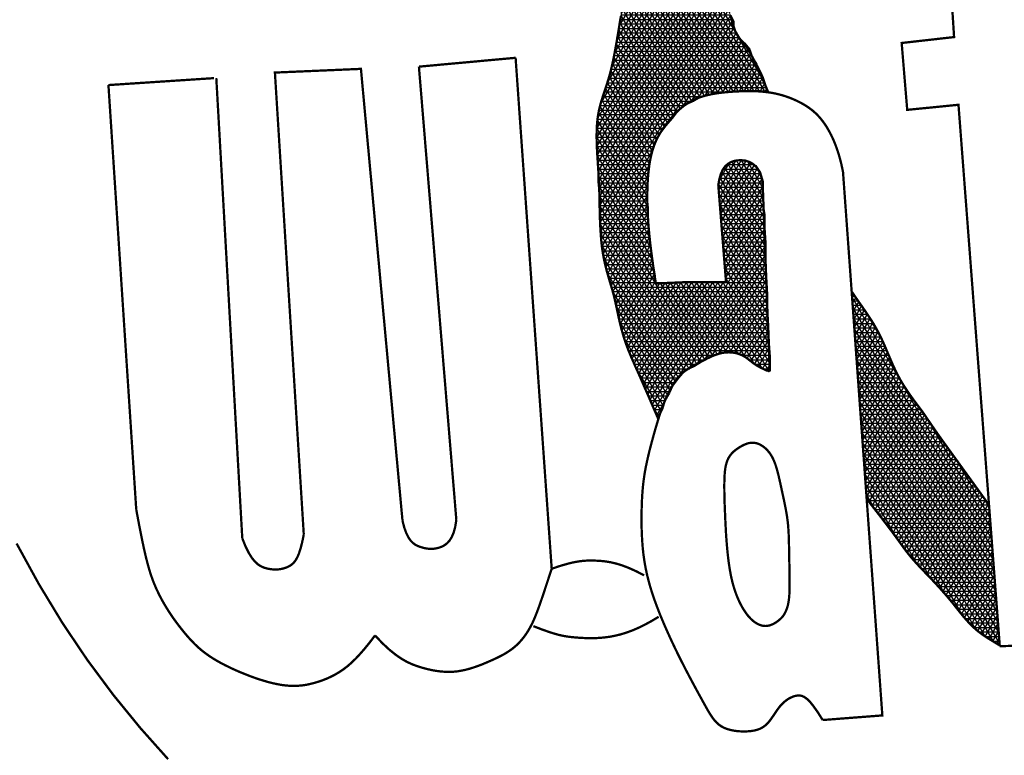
# Model space of a CAD drawing. Header units: feet. Extents: x -7.9 to 0.6, y 9.6 to 20.6.
# Tile 4 of 15: x -4.008 to -3.737, y 19.121 to 19.323. Entities that reach past the tile are written whole.
import ezdxf

# ---------------------------------------------------------------- set-up
doc = ezdxf.new("R2010")
doc.units = ezdxf.units.FT
doc.header["$MEASUREMENT"] = 0
doc.layers.add('TEXT', color=7, linetype='CONTINUOUS')
pattern_1 = [(360, (-7.8814617, 9.6433746), (9e-19, 0.00125), []), (60, (-7.8814617, 9.6433746), (-0.00108253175, 0.000625), []), (120, (-7.8814617, 9.6433746), (-0.00108253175, -0.000625), [])]

msp = doc.modelspace()

# ---------------------------------------------------------------- hatches: boundary and pattern name
at = {"layer": 'TEXT', "linetype": 'Continuous'}
h = msp.add_hatch(dxfattribs=at)
h.set_pattern_fill('NET3', scale=0.01, style=0)
h.set_pattern_definition(pattern_1)
edge = h.paths.add_edge_path()
edge.add_line((-3.78003, 19.37914), (-3.78003, 19.37921))
edge.add_line((-3.78003, 19.37921), (-3.77782, 19.37798))
edge.add_line((-3.77782, 19.37798), (-3.77586, 19.37676))
edge.add_line((-3.77586, 19.37676), (-3.77365, 19.37529))
edge.add_line((-3.77365, 19.37529), (-3.77095, 19.37357))
edge.add_line((-3.77095, 19.37357), (-3.7685, 19.3721))
edge.add_line((-3.7685, 19.3721), (-3.7658, 19.37063))
edge.add_line((-3.7658, 19.37063), (-3.76286, 19.36891))
edge.add_line((-3.76286, 19.36891), (-3.76065, 19.36769))
edge.add_line((-3.76065, 19.36769), (-3.7581, 19.36671))
edge.add_line((-3.7581, 19.36671), (-3.75565, 19.36622))
edge.add_line((-3.75565, 19.36622), (-3.75295, 19.36573))
edge.add_line((-3.75295, 19.36573), (-3.75025, 19.36524))
edge.add_line((-3.75025, 19.36524), (-3.74731, 19.36475))
edge.add_line((-3.74731, 19.36475), (-3.74436, 19.36426))
edge.add_line((-3.74436, 19.36426), (-3.74117, 19.36401))
edge.add_line((-3.74117, 19.36401), (-3.73847, 19.36352))
edge.add_line((-3.73847, 19.36352), (-3.73479, 19.36352))
edge.add_line((-3.73479, 19.36352), (-3.7316, 19.36352))
edge.add_line((-3.7316, 19.36352), (-3.72866, 19.36328))
edge.add_line((-3.72866, 19.36328), (-3.72523, 19.36377))
edge.add_line((-3.72523, 19.36377), (-3.72228, 19.36377))
edge.add_line((-3.72228, 19.36377), (-3.71811, 19.36401))
edge.add_line((-3.71811, 19.36401), (-3.71492, 19.36426))
edge.add_line((-3.71492, 19.36426), (-3.71222, 19.36426))
edge.add_line((-3.71222, 19.36426), (-3.70879, 19.3645))
edge.add_line((-3.70879, 19.3645), (-3.7056, 19.3645))
edge.add_line((-3.7056, 19.3645), (-3.70241, 19.36499))
edge.add_line((-3.70241, 19.36499), (-3.7002, 19.36524))
edge.add_line((-3.7002, 19.36524), (-3.69824, 19.36548))
edge.add_line((-3.69824, 19.36548), (-3.69701, 19.36548))
edge.add_line((-3.69701, 19.36548), (-3.7002, 19.36475))
edge.add_line((-3.7002, 19.36475), (-3.70266, 19.36377))
edge.add_line((-3.70266, 19.36377), (-3.7056, 19.36279))
edge.add_line((-3.7056, 19.36279), (-3.70707, 19.36132))
edge.add_line((-3.70707, 19.36132), (-3.70879, 19.36083))
edge.add_line((-3.70879, 19.36083), (-3.70977, 19.36034))
edge.add_line((-3.70977, 19.36034), (-3.711, 19.35985))
edge.add_line((-3.711, 19.35985), (-3.71222, 19.35985))
edge.add_line((-3.71222, 19.35985), (-3.71272, 19.3596))
edge.add_line((-3.71272, 19.3596), (-3.71026, 19.35887))
edge.add_line((-3.71026, 19.35887), (-3.70805, 19.35788))
edge.add_line((-3.70805, 19.35788), (-3.7056, 19.35666))
edge.add_line((-3.7056, 19.35666), (-3.70339, 19.35592))
edge.add_line((-3.70339, 19.35592), (-3.70045, 19.35494))
edge.add_line((-3.70045, 19.35494), (-3.69873, 19.35445))
edge.add_line((-3.69873, 19.35445), (-3.69652, 19.35347))
edge.add_line((-3.69652, 19.35347), (-3.69481, 19.35298))
edge.add_line((-3.69481, 19.35298), (-3.69267, 19.35225))
edge.add_line((-3.69267, 19.35225), (-3.69022, 19.35151))
edge.add_line((-3.69022, 19.35151), (-3.68801, 19.35078))
edge.add_line((-3.68801, 19.35078), (-3.68654, 19.35004))
edge.add_line((-3.68654, 19.35004), (-3.68458, 19.34955))
edge.add_line((-3.68458, 19.34955), (-3.68237, 19.34906))
edge.add_line((-3.68237, 19.34906), (-3.68041, 19.34882))
edge.add_line((-3.68041, 19.34882), (-3.67844, 19.34906))
edge.add_line((-3.67844, 19.34906), (-3.67575, 19.34882))
edge.add_line((-3.67575, 19.34882), (-3.67354, 19.34931))
edge.add_line((-3.67354, 19.34931), (-3.67157, 19.3498))
edge.add_line((-3.67157, 19.3498), (-3.66912, 19.35029))
edge.add_line((-3.66912, 19.35029), (-3.66691, 19.35053))
edge.add_line((-3.66691, 19.35053), (-3.66397, 19.35102))
edge.add_line((-3.66397, 19.35102), (-3.66078, 19.35151))
edge.add_line((-3.66078, 19.35151), (-3.65784, 19.35249))
edge.add_line((-3.65784, 19.35249), (-3.65416, 19.35396))
edge.add_line((-3.65416, 19.35396), (-3.65146, 19.35519))
edge.add_line((-3.65146, 19.35519), (-3.64827, 19.35641))
edge.add_line((-3.64827, 19.35641), (-3.64533, 19.35739))
edge.add_line((-3.64533, 19.35739), (-3.64214, 19.35911))
edge.add_line((-3.64214, 19.35911), (-3.63919, 19.36034))
edge.add_line((-3.63919, 19.36034), (-3.63527, 19.36156))
edge.add_line((-3.63527, 19.36156), (-3.63232, 19.36279))
edge.add_line((-3.63232, 19.36279), (-3.62864, 19.36401))
edge.add_line((-3.62864, 19.36401), (-3.62545, 19.36548))
edge.add_line((-3.62545, 19.36548), (-3.62226, 19.36671))
edge.add_line((-3.62226, 19.36671), (-3.61883, 19.36842))
edge.add_line((-3.61883, 19.36842), (-3.61613, 19.36965))
edge.add_line((-3.61613, 19.36965), (-3.61319, 19.37161))
edge.add_line((-3.61319, 19.37161), (-3.61024, 19.37308))
edge.add_line((-3.61024, 19.37308), (-3.60755, 19.3748))
edge.add_line((-3.60755, 19.3748), (-3.60509, 19.37627))
edge.add_line((-3.60509, 19.37627), (-3.60215, 19.37774))
edge.add_line((-3.60215, 19.37774), (-3.59945, 19.37921))
edge.add_line((-3.59945, 19.37921), (-3.59602, 19.38117))
edge.add_line((-3.59602, 19.38117), (-3.59283, 19.38264))
edge.add_line((-3.59283, 19.38264), (-3.58964, 19.3846))
edge.add_line((-3.58964, 19.3846), (-3.58669, 19.38632))
edge.add_line((-3.58669, 19.38632), (-3.5835, 19.38803))
edge.add_line((-3.5835, 19.38803), (-3.58122, 19.3895))
edge.add_line((-3.58122, 19.3895), (-3.57926, 19.39024))
edge.add_line((-3.57926, 19.39024), (-3.5773, 19.39122))
edge.add_line((-3.5773, 19.39122), (-3.57509, 19.3922))
edge.add_line((-3.57509, 19.3922), (-3.57386, 19.39269))
edge.add_line((-3.57386, 19.39269), (-3.57313, 19.39318))
edge.add_line((-3.57313, 19.39318), (-3.57215, 19.39244))
edge.add_line((-3.57215, 19.39244), (-3.57092, 19.39097))
edge.add_line((-3.57092, 19.39097), (-3.56969, 19.3895))
edge.add_line((-3.56969, 19.3895), (-3.56896, 19.38779))
edge.add_line((-3.56896, 19.38779), (-3.56822, 19.38583))
edge.add_line((-3.56822, 19.38583), (-3.56748, 19.38411))
edge.add_line((-3.56748, 19.38411), (-3.56724, 19.38362))
edge.add_line((-3.56724, 19.38362), (-3.5692, 19.38264))
edge.add_line((-3.5692, 19.38264), (-3.57092, 19.3819))
edge.add_line((-3.57092, 19.3819), (-3.57288, 19.38117))
edge.add_line((-3.57288, 19.38117), (-3.57509, 19.37994))
edge.add_line((-3.57509, 19.37994), (-3.57779, 19.37847))
edge.add_line((-3.57779, 19.37847), (-3.58073, 19.377))
edge.add_line((-3.58073, 19.377), (-3.58343, 19.37529))
edge.add_line((-3.58343, 19.37529), (-3.58686, 19.37333))
edge.add_line((-3.58686, 19.37333), (-3.59005, 19.37161))
edge.add_line((-3.59005, 19.37161), (-3.59373, 19.36965))
edge.add_line((-3.59373, 19.36965), (-3.59668, 19.36793))
edge.add_line((-3.59668, 19.36793), (-3.60036, 19.36573))
edge.add_line((-3.60036, 19.36573), (-3.60281, 19.36401))
edge.add_line((-3.60281, 19.36401), (-3.60649, 19.36181))
edge.add_line((-3.60649, 19.36181), (-3.60968, 19.3596))
edge.add_line((-3.60968, 19.3596), (-3.61287, 19.35838))
edge.add_line((-3.61287, 19.35838), (-3.61655, 19.35666))
edge.add_line((-3.61655, 19.35666), (-3.62047, 19.35494))
edge.add_line((-3.62047, 19.35494), (-3.62391, 19.35347))
edge.add_line((-3.62391, 19.35347), (-3.62734, 19.35176))
edge.add_line((-3.62734, 19.35176), (-3.63102, 19.3498))
edge.add_line((-3.63102, 19.3498), (-3.63397, 19.34882))
edge.add_line((-3.63397, 19.34882), (-3.63617, 19.34735))
edge.add_line((-3.63617, 19.34735), (-3.6401, 19.34587))
edge.add_line((-3.6401, 19.34587), (-3.64427, 19.34465))
edge.add_line((-3.64427, 19.34465), (-3.64869, 19.34342))
edge.add_line((-3.64869, 19.34342), (-3.6531, 19.34244))
edge.add_line((-3.6531, 19.34244), (-3.65605, 19.34171))
edge.add_line((-3.65605, 19.34171), (-3.65899, 19.34122))
edge.add_line((-3.65899, 19.34122), (-3.66046, 19.34024))
edge.add_line((-3.66046, 19.34024), (-3.66242, 19.33926))
edge.add_line((-3.66242, 19.33926), (-3.66341, 19.33828))
edge.add_line((-3.66341, 19.33828), (-3.66488, 19.33779))
edge.add_line((-3.66488, 19.33779), (-3.66635, 19.33754))
edge.add_line((-3.66635, 19.33754), (-3.66929, 19.33754))
edge.add_line((-3.66929, 19.33754), (-3.67297, 19.33779))
edge.add_line((-3.67297, 19.33779), (-3.67714, 19.33803))
edge.add_line((-3.67714, 19.33803), (-3.68023, 19.33828))
edge.add_line((-3.68023, 19.33828), (-3.68465, 19.33852))
edge.add_line((-3.68465, 19.33852), (-3.68833, 19.33901))
edge.add_line((-3.68833, 19.33901), (-3.6925, 19.33975))
edge.add_line((-3.6925, 19.33975), (-3.69569, 19.33999))
edge.add_line((-3.69569, 19.33999), (-3.69912, 19.34024))
edge.add_line((-3.69912, 19.34024), (-3.70256, 19.34073))
edge.add_line((-3.70256, 19.34073), (-3.70624, 19.34097))
edge.add_line((-3.70624, 19.34097), (-3.70992, 19.34122))
edge.add_line((-3.70992, 19.34122), (-3.71335, 19.34171))
edge.add_line((-3.71335, 19.34171), (-3.71605, 19.34244))
edge.add_line((-3.71605, 19.34244), (-3.71924, 19.34293))
edge.add_line((-3.71924, 19.34293), (-3.72268, 19.34342))
edge.add_line((-3.72268, 19.34342), (-3.72513, 19.34391))
edge.add_line((-3.72513, 19.34391), (-3.72734, 19.34416))
edge.add_line((-3.72734, 19.34416), (-3.72807, 19.35298))
edge.add_line((-3.72807, 19.35298), (-3.7526, 19.35225))
edge.add_line((-3.7526, 19.35225), (-3.75236, 19.35053))
edge.add_line((-3.75236, 19.35053), (-3.75359, 19.35078))
edge.add_line((-3.75359, 19.35078), (-3.75481, 19.35102))
edge.add_line((-3.75481, 19.35102), (-3.75702, 19.35151))
edge.add_line((-3.75702, 19.35151), (-3.75923, 19.35274))
edge.add_line((-3.75923, 19.35274), (-3.7607, 19.35323))
edge.add_line((-3.7607, 19.35323), (-3.76242, 19.35347))
edge.add_line((-3.76242, 19.35347), (-3.76438, 19.35372))
edge.add_line((-3.76438, 19.35372), (-3.7661, 19.35274))
edge.add_line((-3.7661, 19.35274), (-3.76831, 19.35176))
edge.add_line((-3.76831, 19.35176), (-3.77027, 19.35053))
edge.add_line((-3.77027, 19.35053), (-3.77272, 19.34931))
edge.add_line((-3.77272, 19.34931), (-3.77517, 19.34759))
edge.add_line((-3.77517, 19.34759), (-3.77787, 19.34612))
edge.add_line((-3.77787, 19.34612), (-3.77984, 19.34514))
edge.add_line((-3.77984, 19.34514), (-3.78155, 19.34391))
edge.add_line((-3.78155, 19.34391), (-3.78376, 19.34244))
edge.add_line((-3.78376, 19.34244), (-3.78621, 19.34146))
edge.add_line((-3.78621, 19.34146), (-3.78842, 19.34048))
edge.add_line((-3.78842, 19.34048), (-3.79002, 19.33967))
edge.add_line((-3.79002, 19.33967), (-3.79198, 19.33918))
edge.add_line((-3.79198, 19.33918), (-3.79419, 19.33845))
edge.add_line((-3.79419, 19.33845), (-3.79615, 19.33771))
edge.add_line((-3.79615, 19.33771), (-3.79811, 19.33673))
edge.add_line((-3.79811, 19.33673), (-3.80032, 19.33575))
edge.add_line((-3.80032, 19.33575), (-3.80204, 19.33453))
edge.add_line((-3.80204, 19.33453), (-3.80424, 19.33355))
edge.add_line((-3.80424, 19.33355), (-3.80645, 19.33281))
edge.add_line((-3.80645, 19.33281), (-3.80842, 19.33208))
edge.add_line((-3.80842, 19.33208), (-3.81062, 19.33159))
edge.add_line((-3.81062, 19.33159), (-3.81234, 19.33085))
edge.add_line((-3.81234, 19.33085), (-3.81357, 19.33036))
edge.add_line((-3.81357, 19.33036), (-3.81406, 19.32962))
edge.add_line((-3.81406, 19.32962), (-3.81406, 19.32864))
edge.add_line((-3.81406, 19.32864), (-3.81357, 19.32791))
edge.add_line((-3.81357, 19.32791), (-3.81259, 19.32619))
edge.add_line((-3.81259, 19.32619), (-3.81185, 19.32448))
edge.add_line((-3.81185, 19.32448), (-3.81111, 19.32276))
edge.add_line((-3.81111, 19.32276), (-3.81111, 19.32129))
edge.add_line((-3.81111, 19.32129), (-3.81038, 19.31982))
edge.add_line((-3.81038, 19.31982), (-3.8094, 19.31811))
edge.add_line((-3.8094, 19.31811), (-3.80817, 19.31688))
edge.add_line((-3.80817, 19.31688), (-3.8067, 19.31516))
edge.add_line((-3.8067, 19.31516), (-3.80596, 19.31296))
edge.add_line((-3.80596, 19.31296), (-3.80474, 19.311))
edge.add_line((-3.80474, 19.311), (-3.80375, 19.30904))
edge.add_line((-3.80375, 19.30904), (-3.80302, 19.30732))
edge.add_line((-3.80302, 19.30732), (-3.80228, 19.30511))
edge.add_line((-3.80228, 19.30511), (-3.80155, 19.3034))
edge.add_line((-3.80155, 19.3034), (-3.80375, 19.30364))
edge.add_line((-3.80375, 19.30364), (-3.80596, 19.30364))
edge.add_line((-3.80596, 19.30364), (-3.80842, 19.30364))
edge.add_line((-3.80842, 19.30364), (-3.81038, 19.3034))
edge.add_line((-3.81038, 19.3034), (-3.81308, 19.3034))
edge.add_line((-3.81308, 19.3034), (-3.81504, 19.30291))
edge.add_line((-3.81504, 19.30291), (-3.81749, 19.30266))
edge.add_line((-3.81749, 19.30266), (-3.8197, 19.30217))
edge.add_line((-3.8197, 19.30217), (-3.82191, 19.30095))
edge.add_line((-3.82191, 19.30095), (-3.82436, 19.29972))
edge.add_line((-3.82436, 19.29972), (-3.82657, 19.29801))
edge.add_line((-3.82657, 19.29801), (-3.82804, 19.29605))
edge.add_line((-3.82804, 19.29605), (-3.82976, 19.29408))
edge.add_line((-3.82976, 19.29408), (-3.83098, 19.29252))
edge.add_line((-3.83098, 19.29252), (-3.83221, 19.2908))
edge.add_line((-3.83221, 19.2908), (-3.83295, 19.28884))
edge.add_line((-3.83295, 19.28884), (-3.83393, 19.28712))
edge.add_line((-3.83393, 19.28712), (-3.83393, 19.28516))
edge.add_line((-3.83393, 19.28516), (-3.83466, 19.28247))
edge.add_line((-3.83466, 19.28247), (-3.83491, 19.28002))
edge.add_line((-3.83491, 19.28002), (-3.83491, 19.27732))
edge.add_line((-3.83491, 19.27732), (-3.83491, 19.27413))
edge.add_line((-3.83491, 19.27413), (-3.83466, 19.27144))
edge.add_line((-3.83466, 19.27144), (-3.83466, 19.26776))
edge.add_line((-3.83466, 19.26776), (-3.83442, 19.26546))
edge.add_line((-3.83442, 19.26546), (-3.83417, 19.26252))
edge.add_line((-3.83417, 19.26252), (-3.83393, 19.26031))
edge.add_line((-3.83393, 19.26031), (-3.83368, 19.25811))
edge.add_line((-3.83368, 19.25811), (-3.83319, 19.25541))
edge.add_line((-3.83319, 19.25541), (-3.8327, 19.25271))
edge.add_line((-3.8327, 19.25271), (-3.8327, 19.251))
edge.add_line((-3.8327, 19.251), (-3.83025, 19.25075))
edge.add_line((-3.83025, 19.25075), (-3.8278, 19.251))
edge.add_line((-3.8278, 19.251), (-3.82485, 19.25075))
edge.add_line((-3.82485, 19.25075), (-3.82215, 19.251))
edge.add_line((-3.82215, 19.251), (-3.81896, 19.251))
edge.add_line((-3.81896, 19.251), (-3.81627, 19.25075))
edge.add_line((-3.81627, 19.25075), (-3.81357, 19.25124))
edge.add_line((-3.81357, 19.25124), (-3.81308, 19.25124))
edge.add_line((-3.81308, 19.25124), (-3.81332, 19.25443))
edge.add_line((-3.81332, 19.25443), (-3.81381, 19.25909))
edge.add_line((-3.81381, 19.25909), (-3.8143, 19.2635))
edge.add_line((-3.8143, 19.2635), (-3.81455, 19.26742))
edge.add_line((-3.81455, 19.26742), (-3.81479, 19.27159))
edge.add_line((-3.81479, 19.27159), (-3.81504, 19.27551))
edge.add_line((-3.81504, 19.27551), (-3.81528, 19.27796))
edge.add_line((-3.81528, 19.27796), (-3.81479, 19.28041))
edge.add_line((-3.81479, 19.28041), (-3.81381, 19.28237))
edge.add_line((-3.81381, 19.28237), (-3.8121, 19.28409))
edge.add_line((-3.8121, 19.28409), (-3.80989, 19.28458))
edge.add_line((-3.80989, 19.28458), (-3.80694, 19.28409))
edge.add_line((-3.80694, 19.28409), (-3.80498, 19.28311))
edge.add_line((-3.80498, 19.28311), (-3.80375, 19.28115))
edge.add_line((-3.80375, 19.28115), (-3.80302, 19.27869))
edge.add_line((-3.80302, 19.27869), (-3.80302, 19.27575))
edge.add_line((-3.80302, 19.27575), (-3.80302, 19.27232))
edge.add_line((-3.80302, 19.27232), (-3.80253, 19.26963))
edge.add_line((-3.80253, 19.26963), (-3.80253, 19.26595))
edge.add_line((-3.80253, 19.26595), (-3.80228, 19.26178))
edge.add_line((-3.80228, 19.26178), (-3.80228, 19.25712))
edge.add_line((-3.80228, 19.25712), (-3.80204, 19.25247))
edge.add_line((-3.80204, 19.25247), (-3.80179, 19.24757))
edge.add_line((-3.80179, 19.24757), (-3.80179, 19.24389))
edge.add_line((-3.80179, 19.24389), (-3.80155, 19.23899))
edge.add_line((-3.80155, 19.23899), (-3.8013, 19.23409))
edge.add_line((-3.8013, 19.23409), (-3.80106, 19.23041))
edge.add_line((-3.80106, 19.23041), (-3.80106, 19.22649))
edge.add_line((-3.80106, 19.22649), (-3.80204, 19.22649))
edge.add_line((-3.80204, 19.22649), (-3.80375, 19.22747))
edge.add_line((-3.80375, 19.22747), (-3.80572, 19.22869))
edge.add_line((-3.80572, 19.22869), (-3.80768, 19.23016))
edge.add_line((-3.80768, 19.23016), (-3.80989, 19.23139))
edge.add_line((-3.80989, 19.23139), (-3.81259, 19.23163))
edge.add_line((-3.81259, 19.23163), (-3.81504, 19.23139))
edge.add_line((-3.81504, 19.23139), (-3.81774, 19.23016))
edge.add_line((-3.81774, 19.23016), (-3.81995, 19.22894))
edge.add_line((-3.81995, 19.22894), (-3.82191, 19.22771))
edge.add_line((-3.82191, 19.22771), (-3.82461, 19.22649))
edge.add_line((-3.82461, 19.22649), (-3.82632, 19.22453))
edge.add_line((-3.82632, 19.22453), (-3.8278, 19.22257))
edge.add_line((-3.8278, 19.22257), (-3.82878, 19.22036))
edge.add_line((-3.82878, 19.22036), (-3.83, 19.2184))
edge.add_line((-3.83, 19.2184), (-3.83074, 19.21587))
edge.add_line((-3.83074, 19.21587), (-3.83172, 19.21391))
edge.add_line((-3.83172, 19.21391), (-3.83221, 19.21367))
edge.add_line((-3.83221, 19.21367), (-3.8327, 19.21538))
edge.add_line((-3.8327, 19.21538), (-3.83417, 19.21906))
edge.add_line((-3.83417, 19.21906), (-3.83565, 19.22249))
edge.add_line((-3.83565, 19.22249), (-3.83712, 19.22592))
edge.add_line((-3.83712, 19.22592), (-3.83933, 19.23009))
edge.add_line((-3.83933, 19.23009), (-3.84055, 19.23352))
edge.add_line((-3.84055, 19.23352), (-3.84202, 19.23818))
edge.add_line((-3.84202, 19.23818), (-3.84276, 19.2421))
edge.add_line((-3.84276, 19.2421), (-3.8435, 19.24553))
edge.add_line((-3.8435, 19.24553), (-3.84472, 19.24945))
edge.add_line((-3.84472, 19.24945), (-3.84595, 19.25411))
edge.add_line((-3.84595, 19.25411), (-3.84669, 19.25779))
edge.add_line((-3.84669, 19.25779), (-3.84742, 19.26146))
edge.add_line((-3.84742, 19.26146), (-3.84742, 19.2649))
edge.add_line((-3.84742, 19.2649), (-3.84791, 19.26906))
edge.add_line((-3.84791, 19.26906), (-3.84767, 19.27298))
edge.add_line((-3.84767, 19.27298), (-3.84816, 19.2758))
edge.add_line((-3.84816, 19.2758), (-3.8484, 19.27874))
edge.add_line((-3.8484, 19.27874), (-3.8484, 19.28168))
edge.add_line((-3.8484, 19.28168), (-3.8484, 19.28487))
edge.add_line((-3.8484, 19.28487), (-3.84865, 19.28855))
edge.add_line((-3.84865, 19.28855), (-3.84865, 19.29173))
edge.add_line((-3.84865, 19.29173), (-3.84865, 19.29492))
edge.add_line((-3.84865, 19.29492), (-3.8484, 19.29713))
edge.add_line((-3.8484, 19.29713), (-3.84767, 19.30007))
edge.add_line((-3.84767, 19.30007), (-3.84644, 19.3035))
edge.add_line((-3.84644, 19.3035), (-3.84546, 19.30668))
edge.add_line((-3.84546, 19.30668), (-3.84472, 19.31012))
edge.add_line((-3.84472, 19.31012), (-3.84374, 19.31404))
edge.add_line((-3.84374, 19.31404), (-3.84325, 19.3182))
edge.add_line((-3.84325, 19.3182), (-3.84227, 19.32262))
edge.add_line((-3.84227, 19.32262), (-3.84178, 19.32654))
edge.add_line((-3.84178, 19.32654), (-3.84055, 19.3307))
edge.add_line((-3.84055, 19.3307), (-3.84006, 19.33291))
edge.add_line((-3.84006, 19.33291), (-3.83908, 19.33487))
edge.add_line((-3.83908, 19.33487), (-3.83785, 19.33673))
edge.add_line((-3.83785, 19.33673), (-3.83687, 19.3382))
edge.add_line((-3.83687, 19.3382), (-3.83565, 19.33967))
edge.add_line((-3.83565, 19.33967), (-3.83417, 19.34115))
edge.add_line((-3.83417, 19.34115), (-3.83197, 19.34262))
edge.add_line((-3.83197, 19.34262), (-3.82976, 19.3436))
edge.add_line((-3.82976, 19.3436), (-3.82755, 19.34507))
edge.add_line((-3.82755, 19.34507), (-3.82608, 19.3458))
edge.add_line((-3.82608, 19.3458), (-3.82485, 19.34678))
edge.add_line((-3.82485, 19.34678), (-3.82363, 19.3485))
edge.add_line((-3.82363, 19.3485), (-3.82166, 19.3507))
edge.add_line((-3.82166, 19.3507), (-3.82019, 19.35291))
edge.add_line((-3.82019, 19.35291), (-3.81847, 19.35487))
edge.add_line((-3.81847, 19.35487), (-3.817, 19.35659))
edge.add_line((-3.817, 19.35659), (-3.81504, 19.3583))
edge.add_line((-3.81504, 19.3583), (-3.81676, 19.35855))
edge.add_line((-3.81676, 19.35855), (-3.81921, 19.35855))
edge.add_line((-3.81921, 19.35855), (-3.82142, 19.35879))
edge.add_line((-3.82142, 19.35879), (-3.82461, 19.35904))
edge.add_line((-3.82461, 19.35904), (-3.82755, 19.35928))
edge.add_line((-3.82755, 19.35928), (-3.83049, 19.35953))
edge.add_line((-3.83049, 19.35953), (-3.83368, 19.35977))
edge.add_line((-3.83368, 19.35977), (-3.83638, 19.36002))
edge.add_line((-3.83638, 19.36002), (-3.83957, 19.36075))
edge.add_line((-3.83957, 19.36075), (-3.84325, 19.36124))
edge.add_line((-3.84325, 19.36124), (-3.84619, 19.36149))
edge.add_line((-3.84619, 19.36149), (-3.85037, 19.36222))
edge.add_line((-3.85037, 19.36222), (-3.85454, 19.36345))
edge.add_line((-3.85454, 19.36345), (-3.85871, 19.36467))
edge.add_line((-3.85871, 19.36467), (-3.86239, 19.36615))
edge.add_line((-3.86239, 19.36615), (-3.86521, 19.36688))
edge.add_line((-3.86521, 19.36688), (-3.86791, 19.36737))
edge.add_line((-3.86791, 19.36737), (-3.87036, 19.36786))
edge.add_line((-3.87036, 19.36786), (-3.8733, 19.36835))
edge.add_line((-3.8733, 19.36835), (-3.876, 19.36909))
edge.add_line((-3.876, 19.36909), (-3.87895, 19.36982))
edge.add_line((-3.87895, 19.36982), (-3.88238, 19.3708))
edge.add_line((-3.88238, 19.3708), (-3.88581, 19.37178))
edge.add_line((-3.88581, 19.37178), (-3.889, 19.37301))
edge.add_line((-3.889, 19.37301), (-3.89219, 19.37448))
edge.add_line((-3.89219, 19.37448), (-3.89538, 19.3757))
edge.add_line((-3.89538, 19.3757), (-3.89808, 19.37669))
edge.add_line((-3.89808, 19.37669), (-3.90102, 19.37742))
edge.add_line((-3.90102, 19.37742), (-3.90372, 19.37791))
edge.add_line((-3.90372, 19.37791), (-3.90618, 19.37816))
edge.add_line((-3.90618, 19.37816), (-3.90863, 19.3784))
edge.add_line((-3.90863, 19.3784), (-3.91035, 19.3784))
edge.add_line((-3.91035, 19.3784), (-3.91108, 19.3784))
edge.add_line((-3.91108, 19.3784), (-3.91231, 19.37742))
edge.add_line((-3.91231, 19.37742), (-3.91305, 19.37816))
edge.add_line((-3.91305, 19.37816), (-3.91354, 19.38012))
edge.add_line((-3.91354, 19.38012), (-3.91354, 19.38281))
edge.add_line((-3.91354, 19.38281), (-3.91354, 19.38526))
edge.add_line((-3.91354, 19.38526), (-3.91329, 19.38771))
edge.add_line((-3.91329, 19.38771), (-3.9128, 19.39066))
edge.add_line((-3.9128, 19.39066), (-3.91255, 19.39262))
edge.add_line((-3.91255, 19.39262), (-3.91231, 19.39384))
edge.add_line((-3.91231, 19.39384), (-3.91133, 19.39311))
edge.add_line((-3.91133, 19.39311), (-3.9101, 19.39213))
edge.add_line((-3.9101, 19.39213), (-3.90912, 19.39188))
edge.add_line((-3.90912, 19.39188), (-3.90667, 19.39188))
edge.add_line((-3.90667, 19.39188), (-3.90421, 19.39164))
edge.add_line((-3.90421, 19.39164), (-3.90201, 19.39139))
edge.add_line((-3.90201, 19.39139), (-3.89955, 19.3909))
edge.add_line((-3.89955, 19.3909), (-3.8971, 19.39066))
edge.add_line((-3.8971, 19.39066), (-3.89391, 19.38992))
edge.add_line((-3.89391, 19.38992), (-3.89097, 19.38919))
edge.add_line((-3.89097, 19.38919), (-3.88802, 19.3882))
edge.add_line((-3.88802, 19.3882), (-3.88483, 19.38747))
edge.add_line((-3.88483, 19.38747), (-3.88189, 19.38649))
edge.add_line((-3.88189, 19.38649), (-3.87821, 19.38575))
edge.add_line((-3.87821, 19.38575), (-3.87527, 19.38502))
edge.add_line((-3.87527, 19.38502), (-3.87183, 19.38428))
edge.add_line((-3.87183, 19.38428), (-3.8684, 19.38355))
edge.add_line((-3.8684, 19.38355), (-3.86521, 19.38306))
edge.add_line((-3.86521, 19.38306), (-3.86202, 19.38257))
edge.add_line((-3.86202, 19.38257), (-3.85981, 19.38183))
edge.add_line((-3.85981, 19.38183), (-3.85687, 19.3811))
edge.add_line((-3.85687, 19.3811), (-3.85343, 19.38036))
edge.add_line((-3.85343, 19.38036), (-3.85073, 19.37914))
edge.add_line((-3.85073, 19.37914), (-3.84754, 19.3784))
edge.add_line((-3.84754, 19.3784), (-3.84435, 19.37816))
edge.add_line((-3.84435, 19.37816), (-3.84092, 19.37767))
edge.add_line((-3.84092, 19.37767), (-3.83773, 19.37718))
edge.add_line((-3.83773, 19.37718), (-3.83503, 19.37669))
edge.add_line((-3.83503, 19.37669), (-3.83209, 19.3757))
edge.add_line((-3.83209, 19.3757), (-3.82964, 19.3757))
edge.add_line((-3.82964, 19.3757), (-3.82645, 19.37619))
edge.add_line((-3.82645, 19.37619), (-3.8235, 19.37693))
edge.add_line((-3.8235, 19.37693), (-3.82031, 19.37816))
edge.add_line((-3.82031, 19.37816), (-3.81761, 19.37914))
edge.add_line((-3.81761, 19.37914), (-3.81467, 19.38012))
edge.add_line((-3.81467, 19.38012), (-3.81148, 19.38134))
edge.add_line((-3.81148, 19.38134), (-3.80878, 19.38208))
edge.add_line((-3.80878, 19.38208), (-3.80584, 19.38306))
edge.add_line((-3.80584, 19.38306), (-3.80412, 19.3833))
edge.add_line((-3.80412, 19.3833), (-3.8029, 19.38379))
edge.add_line((-3.8029, 19.38379), (-3.80081, 19.38183))
edge.add_line((-3.80081, 19.38183), (-3.79909, 19.38036))
edge.add_line((-3.79909, 19.38036), (-3.79664, 19.37889))
edge.add_line((-3.79664, 19.37889), (-3.79394, 19.37742))
edge.add_line((-3.79394, 19.37742), (-3.79149, 19.37644))
edge.add_line((-3.79149, 19.37644), (-3.7883, 19.37521))
edge.add_line((-3.7883, 19.37521), (-3.7856, 19.37472))
edge.add_line((-3.7856, 19.37472), (-3.78315, 19.37399))
edge.add_line((-3.78315, 19.37399), (-3.78094, 19.37399))
edge.add_line((-3.78094, 19.37399), (-3.7802, 19.37374))
edge.add_line((-3.7802, 19.37374), (-3.77996, 19.37521))
edge.add_line((-3.77996, 19.37521), (-3.77996, 19.37693))
edge.add_line((-3.77996, 19.37693), (-3.78003, 19.37921))
h = msp.add_hatch(dxfattribs=at)
h.set_pattern_fill('NET3', scale=0.01, style=0)
h.set_pattern_definition(pattern_1)
h.paths.add_polyline_path([(-3.73788, 19.15093), (-3.74083, 19.18961), (-3.75361, 19.20729), (-3.75496, 19.20919), (-3.75602, 19.21071), (-3.75686, 19.21194), (-3.75755, 19.21295), (-3.75814, 19.21382), (-3.75869, 19.21463), (-3.75929, 19.21547), (-3.75997, 19.21638), (-3.76072, 19.21739), (-3.76154, 19.21849), (-3.7624, 19.21968), (-3.76327, 19.22094), (-3.76415, 19.22228), (-3.76501, 19.22368), (-3.76582, 19.22515), (-3.76659, 19.22668), (-3.76731, 19.22825), (-3.76801, 19.22986), (-3.7687, 19.23149), (-3.7694, 19.23314), (-3.77012, 19.23477), (-3.77089, 19.2364), (-3.77173, 19.23799), (-3.77263, 19.23956), (-3.77361, 19.24109), (-3.77463, 19.24262), (-3.77569, 19.24415), (-3.77678, 19.2457), (-3.77788, 19.24729), (-3.77864, 19.24842), (-3.77451, 19.1913), (-3.7732, 19.18962), (-3.77202, 19.1881), (-3.77095, 19.18673), (-3.76999, 19.18548), (-3.76911, 19.18433), (-3.76831, 19.18328), (-3.76758, 19.18231), (-3.7669, 19.1814), (-3.76627, 19.18053), (-3.76567, 19.1797), (-3.7651, 19.1789), (-3.76454, 19.17813), (-3.76398, 19.17737), (-3.76341, 19.17662), (-3.76283, 19.17588), (-3.76221, 19.17513), (-3.76156, 19.17438), (-3.76088, 19.17362), (-3.76017, 19.17285), (-3.75945, 19.17208), (-3.75871, 19.17131), (-3.75798, 19.17055), (-3.75724, 19.16978), (-3.75652, 19.16903), (-3.75582, 19.16829), (-3.75514, 19.16755), (-3.75448, 19.16683), (-3.75384, 19.16611), (-3.75322, 19.1654), (-3.75261, 19.16471), (-3.75203, 19.16402), (-3.75147, 19.16335), (-3.75092, 19.16268), (-3.7504, 19.16203), (-3.74989, 19.16138), (-3.74939, 19.16076), (-3.7489, 19.16014), (-3.74841, 19.15954), (-3.74794, 19.15896), (-3.74746, 19.1584), (-3.74699, 19.15786), (-3.74651, 19.15733), (-3.74603, 19.15683), (-3.74555, 19.15634), (-3.74505, 19.15587), (-3.74455, 19.15542), (-3.74404, 19.15498), (-3.74351, 19.15456), (-3.74297, 19.15415), (-3.7424, 19.15375), (-3.7418, 19.15334), (-3.74115, 19.15292), (-3.74044, 19.15248), (-3.73967, 19.15201), (-3.73882, 19.15149)])

# ---------------------------------------------------------------- linework, layer by layer
at = {"layer": 'TEXT', "color": 7, "const_width": 0.000631}
for points in [[(-3.73786, 19.15072), (-3.74923, 19.29984), (-3.76334, 19.29844), (-3.76487, 19.31686), (-3.75044, 19.31849), (-3.75262, 19.35215), (-3.72805, 19.35315), (-3.72565, 19.3206), (-3.71537, 19.32106), (-3.71421, 19.3031), (-3.72409, 19.30239), (-3.71486, 19.15206)], [(-3.84216, 19.32423), (-3.84243, 19.32262), (-3.84271, 19.32091), (-3.843, 19.31914), (-3.84331, 19.31731), (-3.84364, 19.31547), (-3.84398, 19.31363), (-3.84435, 19.31182), (-3.84474, 19.31007), (-3.84516, 19.3084), (-3.84561, 19.30683), (-3.84607, 19.30535), (-3.84653, 19.30394), (-3.84699, 19.30257), (-3.84742, 19.30123), (-3.84781, 19.29989), (-3.84815, 19.29853), (-3.84842, 19.29713), (-3.84862, 19.29568), (-3.84875, 19.2942), (-3.84882, 19.29269), (-3.84884, 19.29118), (-3.84882, 19.28969), (-3.84877, 19.28825), (-3.8487, 19.28686), (-3.84862, 19.28555), (-3.84854, 19.28433), (-3.84847, 19.28317), (-3.84839, 19.28205), (-3.84832, 19.28092), (-3.84825, 19.27975), (-3.84819, 19.2785), (-3.84814, 19.27715), (-3.84809, 19.27565), (-3.84805, 19.27399), (-3.84802, 19.27219), (-3.84798, 19.27028), (-3.84792, 19.26831), (-3.84783, 19.2663), (-3.84771, 19.26431), (-3.84756, 19.26236), (-3.84735, 19.26049), (-3.84708, 19.25873), (-3.84677, 19.25708), (-3.84642, 19.25554), (-3.84605, 19.25409), (-3.84567, 19.25273), (-3.8453, 19.25146), (-3.84494, 19.25025), (-3.8446, 19.24912), (-3.8443, 19.24804), (-3.84404, 19.24701), (-3.8438, 19.24603), (-3.84359, 19.24508), (-3.84338, 19.24415), (-3.84319, 19.24324), (-3.843, 19.24234), (-3.84281, 19.24143), (-3.8426, 19.24052), (-3.84239, 19.23959), (-3.84216, 19.23866), (-3.84191, 19.23772), (-3.84164, 19.23677), (-3.84135, 19.2358), (-3.84104, 19.23483), (-3.8407, 19.23385), (-3.84033, 19.23286), (-3.83993, 19.23184), (-3.8395, 19.23081), (-3.83904, 19.22973), (-3.83855, 19.22861), (-3.83803, 19.22744), (-3.83748, 19.22621), (-3.8369, 19.2249), (-3.83629, 19.22352), (-3.83567, 19.22208), (-3.83502, 19.2206), (-3.83437, 19.2191), (-3.83372, 19.21759), (-3.83308, 19.2161), (-3.83245, 19.21464), (-3.83185, 19.21324)], [(-3.81198, 19.32429), (-3.81177, 19.32359), (-3.81155, 19.32286), (-3.81134, 19.32212), (-3.81112, 19.32139), (-3.81088, 19.32067), (-3.81061, 19.32), (-3.81031, 19.31937), (-3.80998, 19.31881), (-3.8096, 19.31828), (-3.80919, 19.31776), (-3.80873, 19.3172), (-3.80824, 19.31658), (-3.8077, 19.31586), (-3.80713, 19.31502), (-3.80652, 19.314), (-3.80587, 19.3128), (-3.80518, 19.31142), (-3.80445, 19.30987), (-3.8037, 19.30817), (-3.80291, 19.30634), (-3.8021, 19.3044), (-3.80164, 19.30328)], [(-3.89775, 19.31034), (-3.87114, 19.31278)], [(-3.87114, 19.31278), (-3.8612, 19.17203)], [(-3.89775, 19.31034), (-3.88745, 19.1855)], [(-3.98321, 19.30527), (-3.95415, 19.30718)], [(-3.95352, 19.30718), (-3.94637, 19.18041)], [(-3.92944, 19.18147), (-3.93739, 19.30871), (-3.91371, 19.30973), (-3.90227, 19.18527)], [(-3.98321, 19.30527), (-3.97556, 19.18839)], [(-3.83253, 19.25062), (-3.83315, 19.25464), (-3.83365, 19.25826), (-3.83406, 19.26151), (-3.83437, 19.26444), (-3.8346, 19.26709), (-3.83475, 19.2695), (-3.83485, 19.2717), (-3.83489, 19.27375), (-3.83488, 19.27567), (-3.83483, 19.27747), (-3.83475, 19.27917), (-3.83462, 19.28075), (-3.83446, 19.28223), (-3.83427, 19.28361), (-3.83404, 19.28489), (-3.83378, 19.28608), (-3.83348, 19.28719), (-3.83316, 19.28822), (-3.83279, 19.28919), (-3.83238, 19.29013), (-3.83192, 19.29103), (-3.83141, 19.29193), (-3.83084, 19.29284), (-3.8302, 19.29377), (-3.82949, 19.29474), (-3.82872, 19.29572), (-3.82787, 19.29671), (-3.82696, 19.29768), (-3.82597, 19.2986), (-3.82491, 19.29948), (-3.82378, 19.30027), (-3.82257, 19.30097), (-3.82129, 19.30157), (-3.81995, 19.30205), (-3.81856, 19.30245), (-3.81714, 19.30276), (-3.81569, 19.30301), (-3.81422, 19.3032), (-3.81275, 19.30334), (-3.8113, 19.30345), (-3.80986, 19.30353), (-3.80845, 19.30358), (-3.80706, 19.3036), (-3.8057, 19.30359), (-3.80436, 19.30354), (-3.80305, 19.30344), (-3.80177, 19.3033), (-3.80052, 19.30311), (-3.7993, 19.30286), (-3.79812, 19.30257), (-3.79696, 19.30222), (-3.79585, 19.30183), (-3.79477, 19.3014), (-3.79374, 19.30094), (-3.79275, 19.30045), (-3.79182, 19.29992), (-3.79092, 19.29937), (-3.79008, 19.29878), (-3.78927, 19.29815), (-3.7885, 19.29746), (-3.78776, 19.29671), (-3.78704, 19.29588), (-3.78634, 19.29496), (-3.78565, 19.29395), (-3.78498, 19.29282), (-3.78432, 19.29159), (-3.78368, 19.29023), (-3.78307, 19.28874), (-3.78249, 19.28712), (-3.78195, 19.28535), (-3.78146, 19.28344), (-3.78102, 19.28137)], [(-3.81535, 19.27772), (-3.81505, 19.2794), (-3.81464, 19.2808), (-3.81412, 19.28194), (-3.81349, 19.28284), (-3.81276, 19.28352), (-3.81194, 19.28402), (-3.81104, 19.28435), (-3.81006, 19.28453), (-3.80901, 19.28457), (-3.80793, 19.28446), (-3.80687, 19.28414), (-3.80585, 19.28358), (-3.80493, 19.28275), (-3.80414, 19.2816), (-3.80352, 19.2801), (-3.80313, 19.2782)], [(-3.78102, 19.28137), (-3.77019, 19.13164), (-3.78662, 19.13037)], [(-3.81322, 19.25103), (-3.81535, 19.27772)], [(-3.8012, 19.2264), (-3.80313, 19.2782)], [(-3.81322, 19.25103), (-3.81891, 19.25103), (-3.82333, 19.25102), (-3.83253, 19.25062)], [(-3.77864, 19.24842), (-3.77788, 19.24729), (-3.77678, 19.2457), (-3.77569, 19.24415), (-3.77463, 19.24262), (-3.77361, 19.24109), (-3.77263, 19.23956), (-3.77173, 19.23799), (-3.77089, 19.2364), (-3.77012, 19.23477), (-3.7694, 19.23314), (-3.7687, 19.23149), (-3.76801, 19.22986), (-3.76731, 19.22825), (-3.76659, 19.22668), (-3.76582, 19.22515), (-3.76501, 19.22368), (-3.76415, 19.22228), (-3.76327, 19.22094), (-3.7624, 19.21968), (-3.76154, 19.21849), (-3.76072, 19.21739), (-3.75997, 19.21638), (-3.75929, 19.21547), (-3.75869, 19.21463), (-3.75814, 19.21382), (-3.75755, 19.21295), (-3.75686, 19.21194), (-3.75602, 19.21071), (-3.75496, 19.20919), (-3.75361, 19.20729), (-3.74083, 19.18961)], [(-3.78662, 19.13037), (-3.78794, 19.13248), (-3.78909, 19.13411), (-3.79007, 19.13533), (-3.79093, 19.13618), (-3.79169, 19.13673), (-3.79238, 19.13703), (-3.79301, 19.13713), (-3.79363, 19.1371), (-3.79424, 19.13699), (-3.79485, 19.13679), (-3.79546, 19.13652), (-3.79607, 19.13619), (-3.79666, 19.13579), (-3.79723, 19.13532), (-3.79778, 19.1348), (-3.79831, 19.13422), (-3.79881, 19.13358), (-3.79929, 19.13292), (-3.79975, 19.13223), (-3.80021, 19.13154), (-3.80068, 19.13086), (-3.80115, 19.13021), (-3.80164, 19.12962), (-3.80216, 19.12908), (-3.80272, 19.12863), (-3.80331, 19.12825), (-3.80394, 19.12794), (-3.8046, 19.12769), (-3.80531, 19.1275), (-3.80605, 19.12737), (-3.80684, 19.12728), (-3.80766, 19.12723), (-3.80853, 19.12722), (-3.80942, 19.12726), (-3.81033, 19.12734), (-3.81124, 19.12747), (-3.81213, 19.12767), (-3.81299, 19.12793), (-3.81381, 19.12826), (-3.81457, 19.12867), (-3.81527, 19.12917), (-3.8159, 19.12976), (-3.8165, 19.13043), (-3.81707, 19.1312), (-3.81763, 19.13205), (-3.8182, 19.133), (-3.81879, 19.13404), (-3.81942, 19.13518), (-3.8201, 19.13642), (-3.82083, 19.13775), (-3.82159, 19.13915), (-3.82239, 19.14064), (-3.82322, 19.14219), (-3.82407, 19.14381), (-3.82493, 19.14548), (-3.8258, 19.14719), (-3.82667, 19.14895), (-3.82753, 19.15074), (-3.82838, 19.15254), (-3.82921, 19.15437), (-3.83002, 19.15619), (-3.8308, 19.15802), (-3.83154, 19.15983), (-3.83223, 19.16162), (-3.83288, 19.16338), (-3.83348, 19.16513), (-3.83402, 19.16686), (-3.83451, 19.16861), (-3.83495, 19.17036), (-3.83533, 19.17214), (-3.83566, 19.17396), (-3.83593, 19.17583), (-3.83614, 19.17775), (-3.83629, 19.17971), (-3.8364, 19.18168), (-3.83646, 19.18364), (-3.83648, 19.18556), (-3.83647, 19.18743), (-3.83642, 19.18921), (-3.83636, 19.19089), (-3.83627, 19.19245), (-3.83616, 19.1939), (-3.83603, 19.19526), (-3.83587, 19.19656), (-3.83569, 19.19782), (-3.83549, 19.19905), (-3.83525, 19.20028), (-3.83499, 19.20153), (-3.8347, 19.20281), (-3.83439, 19.20411), (-3.83406, 19.20542), (-3.83372, 19.20673), (-3.83337, 19.208), (-3.83303, 19.20924), (-3.83269, 19.21042), (-3.83237, 19.21153), (-3.83206, 19.21255), (-3.83177, 19.21351), (-3.83148, 19.2144), (-3.8312, 19.21524), (-3.83091, 19.21606), (-3.83061, 19.21686), (-3.83029, 19.21766), (-3.82995, 19.21848), (-3.82958, 19.21932), (-3.82918, 19.22018), (-3.82876, 19.22104), (-3.8283, 19.22189), (-3.82783, 19.22272), (-3.82733, 19.2235), (-3.82681, 19.22424), (-3.82627, 19.22491), (-3.8257, 19.2255), (-3.82513, 19.22603), (-3.82454, 19.22649), (-3.82394, 19.22691), (-3.82333, 19.22729), (-3.82273, 19.22763), (-3.82213, 19.22796), (-3.82153, 19.22828), (-3.82094, 19.2286), (-3.82036, 19.22891), (-3.81979, 19.22922), (-3.81923, 19.22952), (-3.81867, 19.22981), (-3.81811, 19.23009), (-3.81756, 19.23035), (-3.817, 19.2306), (-3.81645, 19.23083), (-3.8159, 19.23103), (-3.81534, 19.23121), (-3.81478, 19.23136), (-3.81421, 19.23149), (-3.81364, 19.23158), (-3.81306, 19.23163), (-3.81247, 19.23165), (-3.81188, 19.23163), (-3.81128, 19.23157), (-3.81067, 19.23147), (-3.81007, 19.23132), (-3.80947, 19.23112), (-3.80888, 19.23088), (-3.8083, 19.23058), (-3.80774, 19.23024), (-3.80719, 19.22983), (-3.80663, 19.22939), (-3.80602, 19.22891), (-3.80534, 19.22841), (-3.80455, 19.2279), (-3.80362, 19.22739), (-3.80251, 19.22688), (-3.8012, 19.2264)], [(-3.77451, 19.1913), (-3.7732, 19.18962), (-3.77202, 19.1881), (-3.77095, 19.18673), (-3.76999, 19.18548), (-3.76911, 19.18433), (-3.76831, 19.18328), (-3.76758, 19.18231), (-3.7669, 19.1814), (-3.76627, 19.18053), (-3.76567, 19.1797), (-3.7651, 19.1789), (-3.76454, 19.17813), (-3.76398, 19.17737), (-3.76341, 19.17662), (-3.76283, 19.17588), (-3.76221, 19.17513), (-3.76156, 19.17438), (-3.76088, 19.17362), (-3.76017, 19.17285), (-3.75945, 19.17208), (-3.75871, 19.17131), (-3.75798, 19.17055), (-3.75724, 19.16978), (-3.75652, 19.16903), (-3.75582, 19.16829), (-3.75514, 19.16755), (-3.75448, 19.16683), (-3.75384, 19.16611), (-3.75322, 19.1654), (-3.75261, 19.16471), (-3.75203, 19.16402), (-3.75147, 19.16335), (-3.75092, 19.16268), (-3.7504, 19.16203), (-3.74989, 19.16138), (-3.74939, 19.16076), (-3.7489, 19.16014), (-3.74841, 19.15954), (-3.74794, 19.15896), (-3.74746, 19.1584), (-3.74699, 19.15786), (-3.74651, 19.15733), (-3.74603, 19.15683), (-3.74555, 19.15634), (-3.74505, 19.15587), (-3.74455, 19.15542), (-3.74404, 19.15498), (-3.74351, 19.15456), (-3.74297, 19.15415), (-3.7424, 19.15375), (-3.7418, 19.15334), (-3.74115, 19.15292), (-3.74044, 19.15248), (-3.73967, 19.15201), (-3.73882, 19.15149), (-3.73788, 19.15093)], [(-3.97556, 19.18839), (-3.97481, 19.18436), (-3.97412, 19.18085), (-3.97348, 19.17777), (-3.97286, 19.17508), (-3.97223, 19.17269), (-3.97159, 19.17055), (-3.97089, 19.16858), (-3.97012, 19.16673), (-3.96927, 19.16492), (-3.96834, 19.16317), (-3.96735, 19.16148), (-3.96633, 19.15986), (-3.96528, 19.15832), (-3.96422, 19.15687), (-3.96318, 19.15552), (-3.96217, 19.15428), (-3.96121, 19.15315), (-3.96027, 19.15213), (-3.95936, 19.1512), (-3.95846, 19.15035), (-3.95754, 19.14956), (-3.9566, 19.14882), (-3.95562, 19.14812), (-3.95459, 19.14744), (-3.95349, 19.14677), (-3.95233, 19.14612), (-3.95111, 19.14548), (-3.94986, 19.14486), (-3.94857, 19.14426), (-3.94725, 19.14368), (-3.94592, 19.14313), (-3.94458, 19.1426), (-3.94324, 19.1421), (-3.9419, 19.14164), (-3.94057, 19.14122), (-3.93926, 19.14084), (-3.93797, 19.14051), (-3.9367, 19.14024), (-3.93546, 19.14002), (-3.93426, 19.13987), (-3.93309, 19.13979), (-3.93196, 19.13977), (-3.93085, 19.13982), (-3.92976, 19.13992), (-3.92867, 19.14009), (-3.92759, 19.14032), (-3.92651, 19.1406), (-3.92541, 19.14093), (-3.9243, 19.14131), (-3.92317, 19.14175), (-3.92202, 19.14227), (-3.92086, 19.14286), (-3.91969, 19.14356), (-3.91851, 19.14435), (-3.91733, 19.14526), (-3.91615, 19.1463), (-3.91497, 19.14747), (-3.91383, 19.1487), (-3.91276, 19.14993), (-3.91181, 19.1511), (-3.911, 19.15212), (-3.91038, 19.15294), (-3.90998, 19.15348), (-3.90984, 19.15368)], [(-3.88745, 19.1855), (-3.88776, 19.18355), (-3.8882, 19.18197), (-3.88874, 19.18071), (-3.88936, 19.17974), (-3.89004, 19.17901), (-3.89076, 19.17848), (-3.89149, 19.1781), (-3.89221, 19.17785), (-3.8929, 19.17767), (-3.89357, 19.17756), (-3.89422, 19.17751), (-3.89486, 19.17752), (-3.89549, 19.17759), (-3.89611, 19.1777), (-3.89674, 19.17786), (-3.89738, 19.17806), (-3.89804, 19.1783), (-3.8987, 19.17863), (-3.89935, 19.1791), (-3.9, 19.17975), (-3.90062, 19.18064), (-3.90122, 19.18183), (-3.90177, 19.18335), (-3.90227, 19.18527)], [(-3.94637, 19.18041), (-3.94547, 19.1782), (-3.9446, 19.17643), (-3.94373, 19.17504), (-3.94288, 19.174), (-3.94204, 19.17323), (-3.9412, 19.1727), (-3.94037, 19.17234), (-3.93954, 19.1721), (-3.93871, 19.17194), (-3.93789, 19.17185), (-3.93708, 19.17183), (-3.93629, 19.17188), (-3.93553, 19.172), (-3.93479, 19.17219), (-3.93409, 19.17244), (-3.93344, 19.17275), (-3.93283, 19.17314), (-3.93227, 19.17364), (-3.93174, 19.1743), (-3.93124, 19.17515), (-3.93077, 19.17625), (-3.93032, 19.17764), (-3.92988, 19.17936), (-3.92944, 19.18147)], [(-4.00849, 19.17899), (-4.00237, 19.16783), (-3.99587, 19.1571), (-3.98902, 19.14692), (-3.98187, 19.13729), (-3.97444, 19.12818), (-3.96679, 19.11959)], [(-3.90984, 19.15368), (-3.90779, 19.15152), (-3.9059, 19.14976), (-3.90415, 19.14835), (-3.90253, 19.14724), (-3.90101, 19.14637), (-3.89957, 19.14571), (-3.8982, 19.1452), (-3.89688, 19.14479), (-3.89559, 19.14444), (-3.89433, 19.14415), (-3.89309, 19.14392), (-3.89186, 19.14376), (-3.89066, 19.14366), (-3.88946, 19.14363), (-3.88827, 19.14367), (-3.88709, 19.14379), (-3.8859, 19.14399), (-3.88472, 19.14425), (-3.88356, 19.14457), (-3.88241, 19.14494), (-3.88129, 19.14534), (-3.8802, 19.14576), (-3.87915, 19.1462), (-3.87814, 19.14664), (-3.87717, 19.14707), (-3.87626, 19.1475), (-3.87538, 19.14793), (-3.87454, 19.14838), (-3.87374, 19.14884), (-3.87297, 19.14934), (-3.87223, 19.14986), (-3.8715, 19.15043), (-3.8708, 19.15105), (-3.87012, 19.15173), (-3.86946, 19.15246), (-3.86882, 19.15326), (-3.8682, 19.15413), (-3.8676, 19.15508), (-3.86702, 19.15611), (-3.86645, 19.15723), (-3.86591, 19.15845), (-3.86537, 19.15979), (-3.86481, 19.16128), (-3.86422, 19.16295), (-3.86358, 19.16483), (-3.86288, 19.16695), (-3.86209, 19.16934), (-3.8612, 19.17203)], [(-3.8612, 19.17203), (-3.85899, 19.17278), (-3.85705, 19.17335), (-3.85536, 19.17377), (-3.85385, 19.17405), (-3.85249, 19.17422), (-3.85123, 19.1743), (-3.85003, 19.17431), (-3.84883, 19.17426), (-3.84761, 19.17419), (-3.84632, 19.17405), (-3.84495, 19.17382), (-3.84346, 19.17347), (-3.84182, 19.17297), (-3.84002, 19.17228), (-3.83801, 19.17138), (-3.83577, 19.17023)], [(-3.86624, 19.15623), (-3.86406, 19.15538), (-3.8622, 19.15472), (-3.86062, 19.15421), (-3.85926, 19.15383), (-3.85807, 19.15356), (-3.85699, 19.15337), (-3.85596, 19.15324), (-3.85494, 19.15314), (-3.85387, 19.15305), (-3.85275, 19.15298), (-3.85159, 19.15293), (-3.85037, 19.15291), (-3.84912, 19.15293), (-3.84781, 19.15301), (-3.84647, 19.15314), (-3.84509, 19.15333), (-3.84366, 19.15361), (-3.84219, 19.15397), (-3.84066, 19.15444), (-3.83906, 19.15502), (-3.83739, 19.15574), (-3.83562, 19.1566), (-3.83375, 19.15762), (-3.83177, 19.15881)], [(-3.71486, 19.15206), (-3.71874, 19.15177), (-3.72218, 19.15151), (-3.72525, 19.1513), (-3.72802, 19.15112), (-3.7306, 19.15097), (-3.73304, 19.15086), (-3.73543, 19.15077), (-3.73786, 19.15072)]]:
    msp.add_lwpolyline(points, dxfattribs=at)
at = {"layer": 'TEXT', "color": 7}
msp.add_lwpolyline([(-3.81185, 19.32448), (-3.81111, 19.32276), (-3.81111, 19.32129), (-3.81038, 19.31982), (-3.8094, 19.31811), (-3.80817, 19.31688), (-3.8067, 19.31516), (-3.80596, 19.31296), (-3.80474, 19.311), (-3.80375, 19.30904), (-3.80302, 19.30732), (-3.80228, 19.30511), (-3.80155, 19.3034), (-3.80375, 19.30364), (-3.80596, 19.30364), (-3.80842, 19.30364), (-3.81038, 19.3034), (-3.81308, 19.3034), (-3.81504, 19.30291), (-3.81749, 19.30266), (-3.8197, 19.30217), (-3.82191, 19.30095), (-3.82436, 19.29972), (-3.82657, 19.29801), (-3.82804, 19.29605), (-3.82976, 19.29408), (-3.83098, 19.29252), (-3.83221, 19.2908), (-3.83295, 19.28884), (-3.83393, 19.28712), (-3.83393, 19.28516), (-3.83466, 19.28247), (-3.83491, 19.28002), (-3.83491, 19.27732), (-3.83491, 19.27413), (-3.83466, 19.27144), (-3.83466, 19.26776), (-3.83442, 19.26546), (-3.83417, 19.26252), (-3.83393, 19.26031), (-3.83368, 19.25811), (-3.83319, 19.25541), (-3.8327, 19.25271), (-3.8327, 19.251), (-3.83025, 19.25075), (-3.8278, 19.251), (-3.82485, 19.25075), (-3.82215, 19.251), (-3.81896, 19.251), (-3.81627, 19.25075), (-3.81357, 19.25124), (-3.81308, 19.25124), (-3.81332, 19.25443), (-3.81381, 19.25909), (-3.8143, 19.2635), (-3.81455, 19.26742), (-3.81479, 19.27159), (-3.81504, 19.27551), (-3.81528, 19.27796), (-3.81479, 19.28041), (-3.81381, 19.28237), (-3.8121, 19.28409), (-3.80989, 19.28458), (-3.80694, 19.28409), (-3.80498, 19.28311), (-3.80375, 19.28115), (-3.80302, 19.27869), (-3.80302, 19.27575), (-3.80302, 19.27232), (-3.80253, 19.26963), (-3.80253, 19.26595), (-3.80228, 19.26178), (-3.80228, 19.25712), (-3.80204, 19.25247), (-3.80179, 19.24757), (-3.80179, 19.24389), (-3.80155, 19.23899), (-3.8013, 19.23409), (-3.80106, 19.23041), (-3.80106, 19.22649), (-3.80204, 19.22649), (-3.80375, 19.22747), (-3.80572, 19.22869), (-3.80768, 19.23016), (-3.80989, 19.23139), (-3.81259, 19.23163), (-3.81504, 19.23139), (-3.81774, 19.23016), (-3.81995, 19.22894), (-3.82191, 19.22771), (-3.82461, 19.22649), (-3.82632, 19.22453), (-3.8278, 19.22257), (-3.82878, 19.22036), (-3.83, 19.2184), (-3.83074, 19.21587), (-3.83172, 19.21391), (-3.83221, 19.21367), (-3.8327, 19.21538), (-3.83417, 19.21906), (-3.83565, 19.22249), (-3.83712, 19.22592), (-3.83933, 19.23009), (-3.84055, 19.23352), (-3.84202, 19.23818), (-3.84276, 19.2421), (-3.8435, 19.24553), (-3.84472, 19.24945), (-3.84595, 19.25411), (-3.84669, 19.25779), (-3.84742, 19.26146), (-3.84742, 19.2649), (-3.84791, 19.26906), (-3.84767, 19.27298), (-3.84816, 19.2758), (-3.8484, 19.27874), (-3.8484, 19.28168), (-3.8484, 19.28487), (-3.84865, 19.28855), (-3.84865, 19.29173), (-3.84865, 19.29492), (-3.8484, 19.29713), (-3.84767, 19.30007), (-3.84644, 19.3035), (-3.84546, 19.30668), (-3.84472, 19.31012), (-3.84374, 19.31404), (-3.84325, 19.3182), (-3.84227, 19.32262), (-3.84178, 19.32654)], dxfattribs=at)
at = {"layer": 'TEXT', "color": 7, "const_width": 0.000631}
msp.add_lwpolyline([(-3.81256, 19.20249), (-3.81222, 19.20305), (-3.81183, 19.20358), (-3.81139, 19.20405), (-3.81092, 19.20449), (-3.81043, 19.20488), (-3.80991, 19.20524), (-3.8094, 19.20557), (-3.80888, 19.20586), (-3.80837, 19.20612), (-3.80787, 19.20634), (-3.80737, 19.20653), (-3.80687, 19.20666), (-3.80636, 19.20674), (-3.80584, 19.20676), (-3.80532, 19.20672), (-3.80477, 19.2066), (-3.80421, 19.2064), (-3.80364, 19.20612), (-3.80306, 19.20576), (-3.8025, 19.20532), (-3.80194, 19.2048), (-3.80141, 19.20418), (-3.80091, 19.20349), (-3.80045, 19.2027), (-3.80004, 19.20183), (-3.79967, 19.20088), (-3.79934, 19.19987), (-3.79904, 19.1988), (-3.79876, 19.1977), (-3.7985, 19.19656), (-3.79824, 19.19541), (-3.79799, 19.19425), (-3.79774, 19.19309), (-3.79749, 19.19194), (-3.79724, 19.1908), (-3.79701, 19.18967), (-3.79679, 19.18854), (-3.79659, 19.18742), (-3.79641, 19.18631), (-3.79626, 19.1852), (-3.79614, 19.1841), (-3.79606, 19.183), (-3.79599, 19.18189), (-3.79594, 19.18076), (-3.79591, 19.1796), (-3.79588, 19.1784), (-3.79586, 19.17716), (-3.79584, 19.17586), (-3.79581, 19.1745), (-3.79578, 19.1731), (-3.79575, 19.17169), (-3.79572, 19.1703), (-3.79571, 19.16894), (-3.79571, 19.16764), (-3.79572, 19.16643), (-3.79576, 19.16533), (-3.79583, 19.16437), (-3.79592, 19.16353), (-3.79603, 19.16281), (-3.79615, 19.16218), (-3.79629, 19.16163), (-3.79643, 19.16116), (-3.79659, 19.16075), (-3.79675, 19.16037), (-3.7969, 19.16003), (-3.79707, 19.15972), (-3.79724, 19.15942), (-3.79743, 19.15914), (-3.79764, 19.15886), (-3.79787, 19.1586), (-3.79813, 19.15833), (-3.79843, 19.15806), (-3.79876, 19.15778), (-3.79913, 19.1575), (-3.79953, 19.15722), (-3.79996, 19.15697), (-3.80041, 19.15674), (-3.80088, 19.15655), (-3.80135, 19.1564), (-3.80184, 19.1563), (-3.80233, 19.15627), (-3.80283, 19.1563), (-3.80332, 19.15638), (-3.80382, 19.15653), (-3.80431, 19.15673), (-3.8048, 19.15699), (-3.80529, 19.15731), (-3.80577, 19.15768), (-3.80624, 19.1581), (-3.8067, 19.15857), (-3.80715, 19.15908), (-3.80759, 19.15965), (-3.80801, 19.16025), (-3.80843, 19.1609), (-3.80883, 19.16158), (-3.80922, 19.1623), (-3.80959, 19.16305), (-3.80994, 19.16384), (-3.81028, 19.16466), (-3.8106, 19.16552), (-3.8109, 19.16641), (-3.81118, 19.16734), (-3.81145, 19.16831), (-3.81169, 19.16931), (-3.81191, 19.17036), (-3.81211, 19.17143), (-3.81229, 19.17254), (-3.81246, 19.17368), (-3.81261, 19.17483), (-3.81274, 19.176), (-3.81286, 19.17717), (-3.81297, 19.17836), (-3.81306, 19.17954), (-3.81315, 19.18072), (-3.81323, 19.1819), (-3.81329, 19.18308), (-3.81336, 19.18425), (-3.81341, 19.18542), (-3.81346, 19.18658), (-3.81351, 19.18773), (-3.81356, 19.18887), (-3.8136, 19.19), (-3.81363, 19.19111), (-3.81366, 19.1922), (-3.81368, 19.19326), (-3.81369, 19.1943), (-3.81369, 19.1953), (-3.81367, 19.19627), (-3.81364, 19.1972), (-3.81359, 19.19809), (-3.81352, 19.19893), (-3.81341, 19.19973), (-3.81327, 19.20049), (-3.81308, 19.2012), (-3.81285, 19.20187)], close=True, dxfattribs=at)

doc.saveas('drawing.dxf')
